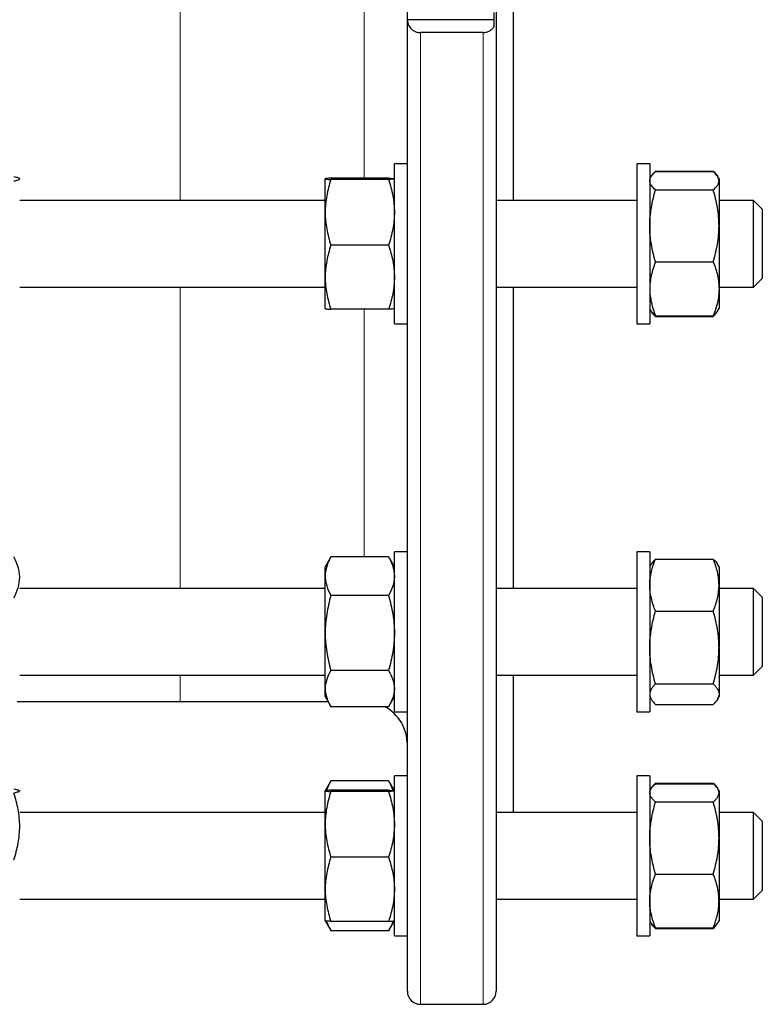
# Model space of a CAD drawing. Header units: millimetres. Extents: x 158 to 1100, y 38 to 944.
# Tile 7 of 9: x 928 to 1100, y 473 to 701. Entities that reach past the tile are written whole.
import ezdxf

# ---------------------------------------------------------------- set-up
doc = ezdxf.new("R2010")
doc.units = ezdxf.units.MM

msp = doc.modelspace()

# ---------------------------------------------------------------- linework, layer by layer
at = {"color": 7, "linetype": 'Continuous', "lineweight": 25}
for p, q in [((1017.76, 700.58), (1017.76, 925.08)), ((1038.26, 925.08), (1038.26, 700.58)), ((1042.26, 700.58), (1042.26, 742.34)), ((1037.76, 702.23), (1037.76, 698.92)), ((1017.76, 476.08), (1017.76, 700.58)), ((1037.76, 700.58), (1017.76, 700.58)), ((1038.26, 700.58), (1038.26, 476.08)), ((1042.26, 658.81), (1042.26, 700.58)), ((1035.26, 697.6), (1020.76, 697.6)), ((1017.76, 667.31), (1014.76, 667.31)), ((1014.76, 660.53), (1014.76, 667.31)), ((1073.76, 667.31), (1070.76, 667.31)), ((1070.76, 667.31), (1070.76, 650.02)), ((1073.76, 667.31), (1073.76, 650.02)), ((1075.02, 665.39), (1075.1, 665.61)), ((1075.1, 665.61), (1088.42, 665.61)), ((1075.1, 665.47), (1088.42, 665.47)), ((1088.51, 665.39), (1088.42, 665.61)), ((998.76, 656.07), (998.76, 663.81)), ((1013.42, 663.97), (1000.1, 663.97)), ((1013.42, 663.65), (1000.1, 663.65)), ((1074.03, 664.28), (1073.76, 663.81)), ((1089.76, 663.81), (1089.49, 664.28)), ((1089.76, 663.81), (1089.76, 663.36)), ((1089.76, 663.36), (1089.76, 652.93)), ((1014.76, 630.31), (1014.76, 660.53)), ((1075.1, 661.25), (1088.42, 661.25)), ((998.76, 658.81), (928.2, 658.81)), ((1070.76, 658.81), (1038.26, 658.81)), ((1097.76, 658.81), (1089.76, 658.81)), ((1099.76, 656.81), (1097.76, 658.81)), ((1097.76, 638.81), (1097.76, 658.81)), ((998.76, 641.07), (998.76, 656.07)), ((1099.76, 656.81), (1099.76, 640.81)), ((1089.76, 652.93), (1089.76, 638.38)), ((1013.42, 648.49), (1000.1, 648.49)), ((1070.76, 650.02), (1070.76, 630.31)), ((1073.76, 650.02), (1073.76, 630.31)), ((1075.1, 644.6), (1088.42, 644.6)), ((998.76, 633.82), (998.76, 641.07)), ((1097.76, 638.81), (1099.76, 640.81)), ((928.2, 638.81), (998.76, 638.81)), ((1038.26, 638.81), (1070.76, 638.81)), ((1042.26, 569.16), (1042.26, 638.81)), ((1089.76, 638.81), (1097.76, 638.81)), ((1089.76, 638.38), (1089.76, 633.81)), ((1013.42, 633.66), (1000.1, 633.66)), ((1073.76, 633.81), (1074.03, 633.35)), ((1074.03, 633.35), (1074.11, 633.21)), ((1089.42, 633.21), (1089.49, 633.35)), ((1089.49, 633.35), (1089.76, 633.81)), ((1014.76, 630.31), (1017.76, 630.31)), ((1070.76, 630.31), (1073.76, 630.31)), ((1075.1, 632.16), (1088.42, 632.16)), ((1075.1, 632.01), (1088.42, 632.01)), ((1000, 576.3), (998.76, 574.16)), ((1000.01, 576.3), (1000.1, 576.47)), ((1013.42, 576.47), (1000.1, 576.47)), ((1013.52, 576.3), (1013.42, 576.47)), ((1014.76, 574.16), (1013.52, 576.3)), ((1017.76, 577.66), (1014.76, 577.66)), ((1014.76, 562.14), (1014.76, 577.66)), ((1073.76, 577.66), (1070.76, 577.66)), ((1070.76, 577.66), (1070.76, 550.97)), ((1073.76, 577.66), (1073.76, 550.97)), ((1075.1, 575.96), (1088.42, 575.96)), ((998.76, 572.01), (998.76, 574.16)), ((1074.11, 574.76), (1073.76, 574.16)), ((1089.76, 574.16), (1089.41, 574.76)), ((1089.76, 574.16), (1089.76, 569.93)), ((998.76, 558.88), (998.76, 572.01)), ((998.76, 569.16), (928.2, 569.16)), ((1070.76, 569.16), (1038.26, 569.16)), ((1089.76, 569.93), (1089.76, 555.51)), ((1097.76, 569.16), (1089.76, 569.16)), ((1099.76, 567.16), (1097.76, 569.16)), ((1097.76, 549.16), (1097.76, 569.16)), ((1013.42, 567.54), (1000.1, 567.54)), ((1099.76, 567.16), (1099.76, 551.16)), ((1014.76, 540.66), (1014.76, 562.14)), ((1075.1, 563.91), (1088.42, 563.91)), ((998.76, 546.03), (998.76, 558.88)), ((1089.76, 555.51), (1089.76, 544.73)), ((1070.76, 550.97), (1070.76, 540.66)), ((1073.76, 550.97), (1073.76, 540.66)), ((1097.76, 549.16), (1099.76, 551.16)), ((928.2, 549.16), (998.76, 549.16)), ((1013.42, 550.22), (1000.1, 550.22)), ((1038.26, 549.16), (1070.76, 549.16)), ((1042.26, 517.39), (1042.26, 549.16)), ((1089.76, 549.16), (1097.76, 549.16)), ((998.76, 544.16), (998.76, 546.03)), ((1075.1, 547.11), (1088.42, 547.11)), ((998.76, 544.16), (1000, 542.01)), ((1013.52, 542.01), (1014.76, 544.16)), ((1073.76, 544.16), (1074.11, 543.55)), ((1089.41, 543.55), (1089.76, 544.16)), ((1089.76, 544.73), (1089.76, 544.16)), ((927.58, 543.08), (965.26, 543.08)), ((965.26, 543.08), (999.38, 543.08)), ((1013.42, 541.84), (1000.1, 541.84)), ((1075.1, 542.36), (1088.42, 542.36)), ((1014.76, 540.66), (1017.76, 540.66)), ((1070.76, 540.66), (1073.76, 540.66)), ((1017.76, 525.89), (1014.76, 525.89)), ((1014.76, 500.85), (1014.76, 525.89)), ((1073.76, 525.89), (1070.76, 525.89)), ((1070.76, 525.89), (1070.76, 492.01)), ((1073.76, 525.89), (1073.76, 492.01)), ((1000, 524.54), (998.76, 522.39)), ((1000.01, 524.53), (1000.1, 524.71)), ((1013.42, 524.71), (1000.1, 524.71)), ((1013.52, 524.53), (1013.42, 524.71)), ((1014.76, 522.39), (1013.52, 524.54)), ((1075.02, 523.97), (1075.1, 524.19)), ((1075.1, 524.19), (1088.42, 524.19)), ((1075.1, 524.05), (1088.42, 524.05)), ((1088.51, 523.97), (1088.42, 524.19)), ((998.76, 514.65), (998.76, 522.39)), ((1013.42, 522.55), (1000.1, 522.55)), ((1013.42, 522.23), (1000.1, 522.23)), ((1074.03, 522.86), (1073.76, 522.39)), ((1089.76, 522.39), (1089.49, 522.86)), ((1089.76, 522.39), (1089.76, 521.94)), ((1089.76, 521.94), (1089.76, 511.5)), ((1075.1, 519.83), (1088.42, 519.83)), ((998.76, 517.39), (928.2, 517.39)), ((1070.76, 517.39), (1038.26, 517.39)), ((1097.76, 517.39), (1089.76, 517.39)), ((1099.76, 515.39), (1097.76, 517.39)), ((1097.76, 497.39), (1097.76, 517.39)), ((998.76, 499.65), (998.76, 514.65)), ((1099.76, 515.39), (1099.76, 499.39)), ((1089.76, 511.5), (1089.76, 496.96)), ((1013.42, 507.07), (1000.1, 507.07)), ((1075.1, 503.18), (1088.42, 503.18)), ((1014.76, 488.89), (1014.76, 500.85)), ((998.76, 492.39), (998.76, 499.65)), ((1097.76, 497.39), (1099.76, 499.39)), ((928.2, 497.39), (998.76, 497.39)), ((1038.26, 497.39), (1070.76, 497.39)), ((1089.76, 497.39), (1097.76, 497.39)), ((1089.76, 496.96), (1089.76, 492.39)), ((998.76, 492.39), (1000, 490.25)), ((1013.42, 492.23), (1000.1, 492.23)), ((1013.52, 490.25), (1014.76, 492.39)), ((1070.76, 492.01), (1070.76, 488.89)), ((1073.76, 492.39), (1074.03, 491.92)), ((1073.76, 492.01), (1073.76, 488.89)), ((1074.03, 491.92), (1074.11, 491.79)), ((1089.42, 491.79), (1089.49, 491.92)), ((1089.49, 491.92), (1089.76, 492.39)), ((1013.42, 490.07), (1000.1, 490.07)), ((1075.1, 490.74), (1088.42, 490.74)), ((1075.1, 490.59), (1088.42, 490.59)), ((1014.76, 488.89), (1017.76, 488.89)), ((1070.76, 488.89), (1073.76, 488.89)), ((1020.76, 473.08), (1035.26, 473.08))]:
    msp.add_line(p, q, dxfattribs=at)
at = {"color": 8, "linetype": 'Continuous', "lineweight": 18}
for p, q in [((965.26, 742.34), (965.26, 658.81)), ((1007.76, 663.97), (1007.76, 735.02)), ((1020.76, 697.6), (1020.76, 473.08)), ((1035.26, 473.08), (1035.26, 697.6)), ((965.26, 638.81), (965.26, 569.16)), ((1007.76, 576.47), (1007.76, 633.66)), ((965.26, 549.16), (965.26, 543.08))]:
    msp.add_line(p, q, dxfattribs=at)
at = {"color": 7, "linetype": 'Continuous', "lineweight": 25}
for centre, radius, start, end in [((1007.76, 533.08), 10, 0, 61.1764), ((1020.76, 476.08), 3, 180, 270), ((1035.26, 476.08), 3, 270, 0)]:
    msp.add_arc(centre, radius, start, end, dxfattribs=at)
for points, knots in [([(1017.76, 700.58), (1017.76, 700.24), (1017.82, 699.91), (1017.99, 699.42), (1018.06, 699.26), (1018.24, 698.95), (1018.35, 698.8), (1018.59, 698.51), (1018.73, 698.37), (1019.05, 698.12), (1019.22, 698.01), (1019.62, 697.81), (1019.83, 697.73), (1020.17, 697.65), (1020.29, 697.63), (1020.52, 697.6), (1020.64, 697.6), (1020.76, 697.6)], [0, 0, 0, 0, 0.25, 0.25, 0.375, 0.375, 0.5, 0.5, 0.625, 0.625, 0.75, 0.75, 0.875, 0.875, 0.9375, 0.9375, 1, 1, 1, 1]), ([(1035.26, 697.6), (1035.54, 697.6), (1035.81, 697.63), (1036.33, 697.78), (1036.56, 697.88), (1036.99, 698.13), (1037.18, 698.27), (1037.5, 698.58), (1037.64, 698.75), (1037.76, 698.92)], [0, 0, 0, 0, 0.25, 0.25, 0.5, 0.5, 0.75, 0.75, 1, 1, 1, 1]), ([(1073.76, 663.36), (1073.76, 663.54), (1073.79, 663.72), (1073.92, 664.08), (1074.01, 664.25), (1074.36, 664.78), (1074.69, 665.13), (1075.1, 665.47)], [0, 0, 0, 0, 0.25, 0.25, 0.5, 0.5, 1, 1, 1, 1]), ([(1075.1, 665.61), (1074.97, 665.49), (1074.71, 665.23), (1074.39, 664.84), (1074.19, 664.57), (1074.12, 664.42), (1074.11, 664.41)], [0, 0, 0, 0, 0.322847, 0.645786, 0.968557, 1, 1, 1, 1]), ([(1088.42, 665.61), (1088.55, 665.49), (1088.81, 665.23), (1089.13, 664.84), (1089.34, 664.57), (1089.41, 664.42), (1089.41, 664.41)], [0, 0, 0, 0, 0.322847, 0.645786, 0.968557, 1, 1, 1, 1]), ([(1089.76, 663.36), (1089.76, 663.54), (1089.73, 663.72), (1089.61, 664.08), (1089.52, 664.25), (1089.17, 664.78), (1088.83, 665.13), (1088.42, 665.47)], [0, 0, 0, 0, 0.25, 0.25, 0.5, 0.5, 1, 1, 1, 1]), ([(928.2, 663.79), (928.2, 663.83), (928.17, 663.87), (928.05, 663.95), (927.95, 663.99), (927.6, 664.11), (927.27, 664.18), (926.86, 664.26)], [0, 0, 0, 0, 0.25, 0.25, 0.5, 0.5, 1, 1, 1, 1]), ([(926.86, 663.32), (927.27, 663.4), (927.61, 663.48), (928.07, 663.63), (928.2, 663.71), (928.2, 663.79)], [0, 0, 0, 0, 0.5, 0.5, 1, 1, 1, 1]), ([(1000.1, 663.97), (999.9, 663.96), (999.71, 663.94), (999.38, 663.92), (999.24, 663.9), (998.89, 663.86), (998.76, 663.84), (998.76, 663.81)], [0, 0, 0, 0, 0.25, 0.25, 0.5, 0.5, 1, 1, 1, 1]), ([(998.76, 663.81), (998.76, 663.8), (998.79, 663.78), (998.92, 663.76), (999.01, 663.74), (999.36, 663.7), (999.7, 663.68), (1000.1, 663.65)], [0, 0, 0, 0, 0.25, 0.25, 0.5, 0.5, 1, 1, 1, 1]), ([(1000.1, 663.65), (999.69, 662.41), (999.36, 661.16), (998.89, 658.64), (998.76, 657.36), (998.76, 656.07)], [0, 0, 0, 0, 0.5, 0.5, 1, 1, 1, 1]), ([(1013.42, 663.97), (1013.63, 663.96), (1013.81, 663.94), (1014.14, 663.92), (1014.29, 663.9), (1014.64, 663.86), (1014.76, 663.84), (1014.76, 663.81)], [0, 0, 0, 0, 0.25, 0.25, 0.5, 0.5, 1, 1, 1, 1]), ([(1014.76, 663.81), (1014.76, 663.8), (1014.73, 663.78), (1014.61, 663.76), (1014.52, 663.74), (1014.16, 663.7), (1013.83, 663.68), (1013.42, 663.65)], [0, 0, 0, 0, 0.25, 0.25, 0.5, 0.5, 1, 1, 1, 1]), ([(1013.42, 663.65), (1013.83, 662.41), (1014.17, 661.16), (1014.63, 658.64), (1014.76, 657.36), (1014.76, 656.07)], [0, 0, 0, 0, 0.5, 0.5, 1, 1, 1, 1]), ([(1075.1, 661.25), (1074.69, 661.6), (1074.36, 661.95), (1073.89, 662.65), (1073.76, 663), (1073.76, 663.36)], [0, 0, 0, 0, 0.5, 0.5, 1, 1, 1, 1]), ([(1088.42, 661.25), (1088.83, 661.6), (1089.17, 661.95), (1089.63, 662.65), (1089.76, 663), (1089.76, 663.36)], [0, 0, 0, 0, 0.5, 0.5, 1, 1, 1, 1]), ([(1073.76, 652.93), (1073.76, 653.63), (1073.79, 654.34), (1073.92, 655.75), (1074.01, 656.45), (1074.36, 658.53), (1074.69, 659.9), (1075.1, 661.25)], [0, 0, 0, 0, 0.25, 0.25, 0.5, 0.5, 1, 1, 1, 1]), ([(1089.76, 652.93), (1089.76, 653.63), (1089.73, 654.34), (1089.61, 655.75), (1089.52, 656.45), (1089.17, 658.53), (1088.83, 659.9), (1088.42, 661.25)], [0, 0, 0, 0, 0.25, 0.25, 0.5, 0.5, 1, 1, 1, 1]), ([(998.76, 656.07), (998.76, 655.43), (998.79, 654.78), (998.92, 653.51), (999.01, 652.87), (999.36, 650.98), (999.69, 649.73), (1000.1, 648.49)], [0, 0, 0, 0, 0.25, 0.25, 0.5, 0.5, 1, 1, 1, 1]), ([(1014.76, 656.07), (1014.76, 655.43), (1014.73, 654.78), (1014.61, 653.51), (1014.52, 652.87), (1014.17, 650.98), (1013.83, 649.73), (1013.42, 648.49)], [0, 0, 0, 0, 0.25, 0.25, 0.5, 0.5, 1, 1, 1, 1]), ([(1075.1, 644.6), (1074.69, 645.96), (1074.36, 647.33), (1073.89, 650.11), (1073.76, 651.51), (1073.76, 652.93)], [0, 0, 0, 0, 0.5, 0.5, 1, 1, 1, 1]), ([(1088.42, 644.6), (1088.83, 645.96), (1089.17, 647.33), (1089.63, 650.11), (1089.76, 651.51), (1089.76, 652.93)], [0, 0, 0, 0, 0.5, 0.5, 1, 1, 1, 1]), ([(1000.1, 648.49), (999.69, 647.28), (999.36, 646.06), (998.89, 643.59), (998.76, 642.34), (998.76, 641.07)], [0, 0, 0, 0, 0.5, 0.5, 1, 1, 1, 1]), ([(1013.42, 648.49), (1013.83, 647.28), (1014.17, 646.06), (1014.63, 643.59), (1014.76, 642.34), (1014.76, 641.07)], [0, 0, 0, 0, 0.5, 0.5, 1, 1, 1, 1]), ([(1075.1, 644.6), (1074.9, 644.09), (1074.71, 643.58), (1074.38, 642.55), (1074.24, 642.03), (1073.89, 640.47), (1073.76, 639.43), (1073.76, 638.38)], [0, 0, 0, 0, 0.25, 0.25, 0.5, 0.5, 1, 1, 1, 1]), ([(1088.42, 644.6), (1088.63, 644.09), (1088.81, 643.58), (1089.14, 642.55), (1089.29, 642.03), (1089.64, 640.47), (1089.76, 639.43), (1089.76, 638.38)], [0, 0, 0, 0, 0.25, 0.25, 0.5, 0.5, 1, 1, 1, 1]), ([(998.76, 641.07), (998.76, 640.45), (998.79, 639.81), (998.92, 638.56), (999.01, 637.94), (999.36, 636.09), (999.69, 634.87), (1000.1, 633.66)], [0, 0, 0, 0, 0.25, 0.25, 0.5, 0.5, 1, 1, 1, 1]), ([(1014.76, 641.07), (1014.76, 640.45), (1014.73, 639.81), (1014.61, 638.56), (1014.52, 637.94), (1014.17, 636.09), (1013.83, 634.87), (1013.42, 633.66)], [0, 0, 0, 0, 0.25, 0.25, 0.5, 0.5, 1, 1, 1, 1]), ([(1073.76, 638.38), (1073.76, 637.85), (1073.79, 637.32), (1073.92, 636.27), (1074.01, 635.74), (1074.36, 634.18), (1074.7, 633.16), (1075.1, 632.16)], [0, 0, 0, 0, 0.25, 0.25, 0.5, 0.5, 1, 1, 1, 1]), ([(1089.76, 638.38), (1089.76, 637.85), (1089.73, 637.32), (1089.61, 636.27), (1089.52, 635.74), (1089.16, 634.18), (1088.83, 633.16), (1088.42, 632.16)], [0, 0, 0, 0, 0.25, 0.25, 0.5, 0.5, 1, 1, 1, 1]), ([(998.76, 633.82), (998.76, 633.8), (998.79, 633.79), (998.92, 633.76), (999.01, 633.75), (999.36, 633.71), (999.7, 633.68), (1000.1, 633.66)], [0, 0, 0, 0, 0.25, 0.25, 0.5, 0.5, 1, 1, 1, 1]), ([(1014.76, 633.82), (1014.76, 633.8), (1014.73, 633.79), (1014.61, 633.76), (1014.52, 633.75), (1014.16, 633.71), (1013.83, 633.68), (1013.42, 633.66)], [0, 0, 0, 0, 0.25, 0.25, 0.5, 0.5, 1, 1, 1, 1]), ([(1074.04, 633.35), (1074.08, 633.28), (1074.22, 633.04), (1074.56, 632.64), (1074.92, 632.32), (1075.1, 632.16)], [0, 0, 0, 0, 0.177577, 0.588749, 1, 1, 1, 1]), ([(1075.1, 632.01), (1074.97, 632.14), (1074.71, 632.4), (1074.39, 632.79), (1074.17, 633.08), (1074.09, 633.25), (1074.07, 633.29)], [0, 0, 0, 0, 0.304539, 0.609164, 0.913631, 1, 1, 1, 1]), ([(1089.49, 633.35), (1089.44, 633.28), (1089.31, 633.04), (1088.97, 632.64), (1088.6, 632.32), (1088.42, 632.16)], [0, 0, 0, 0, 0.177577, 0.588749, 1, 1, 1, 1]), ([(1088.42, 632.01), (1088.55, 632.14), (1088.81, 632.4), (1089.13, 632.79), (1089.35, 633.08), (1089.43, 633.25), (1089.45, 633.29)], [0, 0, 0, 0, 0.304539, 0.609164, 0.913631, 1, 1, 1, 1]), ([(928.2, 571.72), (928.2, 572.12), (928.17, 572.52), (928.05, 573.32), (927.95, 573.72), (927.6, 574.9), (927.27, 575.68), (926.86, 576.45)], [0, 0, 0, 0, 0.25, 0.25, 0.5, 0.5, 1, 1, 1, 1]), ([(1000.1, 576.47), (999.9, 576.11), (999.71, 575.74), (999.38, 575), (999.24, 574.63), (998.89, 573.51), (998.76, 572.76), (998.76, 572.01)], [0, 0, 0, 0, 0.25, 0.25, 0.5, 0.5, 1, 1, 1, 1]), ([(1013.42, 576.47), (1013.63, 576.11), (1013.81, 575.74), (1014.14, 575), (1014.29, 574.63), (1014.64, 573.51), (1014.76, 572.76), (1014.76, 572.01)], [0, 0, 0, 0, 0.25, 0.25, 0.5, 0.5, 1, 1, 1, 1]), ([(1073.76, 569.93), (1073.76, 570.44), (1073.79, 570.96), (1073.92, 571.97), (1074.01, 572.48), (1074.36, 573.98), (1074.69, 574.97), (1075.1, 575.96)], [0, 0, 0, 0, 0.25, 0.25, 0.5, 0.5, 1, 1, 1, 1]), ([(1075.1, 575.96), (1075, 575.86), (1074.8, 575.66), (1074.49, 575.31), (1074.25, 575.01), (1074.15, 574.81), (1074.12, 574.75)], [0, 0, 0, 0, 0.251404, 0.502998, 0.863993, 1, 1, 1, 1]), ([(1089.76, 569.93), (1089.76, 570.44), (1089.73, 570.96), (1089.61, 571.97), (1089.52, 572.48), (1089.17, 573.98), (1088.83, 574.97), (1088.42, 575.96)], [0, 0, 0, 0, 0.25, 0.25, 0.5, 0.5, 1, 1, 1, 1]), ([(1088.42, 575.96), (1088.52, 575.86), (1088.73, 575.66), (1089.03, 575.31), (1089.27, 575.01), (1089.38, 574.81), (1089.41, 574.75)], [0, 0, 0, 0, 0.251404, 0.502998, 0.863993, 1, 1, 1, 1]), ([(926.86, 566.99), (927.27, 567.76), (927.61, 568.54), (928.07, 570.12), (928.2, 570.91), (928.2, 571.72)], [0, 0, 0, 0, 0.5, 0.5, 1, 1, 1, 1]), ([(998.76, 572.01), (998.76, 571.63), (998.79, 571.25), (998.92, 570.49), (999.01, 570.11), (999.36, 568.99), (999.7, 568.26), (1000.1, 567.54)], [0, 0, 0, 0, 0.25, 0.25, 0.5, 0.5, 1, 1, 1, 1]), ([(1014.76, 572.01), (1014.76, 571.63), (1014.73, 571.25), (1014.61, 570.49), (1014.52, 570.11), (1014.16, 568.99), (1013.83, 568.26), (1013.42, 567.54)], [0, 0, 0, 0, 0.25, 0.25, 0.5, 0.5, 1, 1, 1, 1]), ([(1075.1, 563.91), (1074.69, 564.89), (1074.36, 565.88), (1073.89, 567.89), (1073.76, 568.9), (1073.76, 569.93)], [0, 0, 0, 0, 0.5, 0.5, 1, 1, 1, 1]), ([(1088.42, 563.91), (1088.83, 564.89), (1089.17, 565.88), (1089.63, 567.89), (1089.76, 568.9), (1089.76, 569.93)], [0, 0, 0, 0, 0.5, 0.5, 1, 1, 1, 1]), ([(1000.1, 567.54), (999.69, 566.12), (999.36, 564.69), (998.89, 561.81), (998.76, 560.35), (998.76, 558.88)], [0, 0, 0, 0, 0.5, 0.5, 1, 1, 1, 1]), ([(1013.42, 567.54), (1013.83, 566.12), (1014.17, 564.69), (1014.63, 561.81), (1014.76, 560.35), (1014.76, 558.88)], [0, 0, 0, 0, 0.5, 0.5, 1, 1, 1, 1]), ([(1073.76, 555.51), (1073.76, 556.22), (1073.79, 556.93), (1073.92, 558.35), (1074.01, 559.05), (1074.36, 561.15), (1074.69, 562.53), (1075.1, 563.91)], [0, 0, 0, 0, 0.25, 0.25, 0.5, 0.5, 1, 1, 1, 1]), ([(1089.76, 555.51), (1089.76, 556.22), (1089.73, 556.93), (1089.61, 558.35), (1089.52, 559.05), (1089.17, 561.15), (1088.83, 562.53), (1088.42, 563.91)], [0, 0, 0, 0, 0.25, 0.25, 0.5, 0.5, 1, 1, 1, 1]), ([(998.76, 558.88), (998.76, 558.14), (998.79, 557.41), (998.92, 555.95), (999.01, 555.22), (999.36, 553.06), (999.69, 551.63), (1000.1, 550.22)], [0, 0, 0, 0, 0.25, 0.25, 0.5, 0.5, 1, 1, 1, 1]), ([(1014.76, 558.88), (1014.76, 558.14), (1014.73, 557.41), (1014.61, 555.95), (1014.52, 555.22), (1014.17, 553.06), (1013.83, 551.63), (1013.42, 550.22)], [0, 0, 0, 0, 0.25, 0.25, 0.5, 0.5, 1, 1, 1, 1]), ([(1075.1, 547.11), (1074.69, 548.48), (1074.36, 549.86), (1073.89, 552.66), (1073.76, 554.07), (1073.76, 555.51)], [0, 0, 0, 0, 0.5, 0.5, 1, 1, 1, 1]), ([(1088.42, 547.11), (1088.83, 548.48), (1089.17, 549.86), (1089.63, 552.66), (1089.76, 554.07), (1089.76, 555.51)], [0, 0, 0, 0, 0.5, 0.5, 1, 1, 1, 1]), ([(1000.1, 550.22), (999.69, 549.53), (999.36, 548.84), (998.89, 547.45), (998.76, 546.74), (998.76, 546.03)], [0, 0, 0, 0, 0.5, 0.5, 1, 1, 1, 1]), ([(1013.42, 550.22), (1013.83, 549.53), (1014.17, 548.84), (1014.63, 547.45), (1014.76, 546.74), (1014.76, 546.03)], [0, 0, 0, 0, 0.5, 0.5, 1, 1, 1, 1]), ([(998.76, 546.03), (998.76, 545.67), (998.79, 545.32), (998.92, 544.61), (999.01, 544.26), (999.36, 543.21), (999.69, 542.52), (1000.1, 541.84)], [0, 0, 0, 0, 0.25, 0.25, 0.5, 0.5, 1, 1, 1, 1]), ([(1014.76, 546.03), (1014.76, 545.67), (1014.73, 545.32), (1014.61, 544.61), (1014.52, 544.26), (1014.17, 543.21), (1013.83, 542.52), (1013.42, 541.84)], [0, 0, 0, 0, 0.25, 0.25, 0.5, 0.5, 1, 1, 1, 1]), ([(1075.1, 547.11), (1074.9, 546.91), (1074.71, 546.72), (1074.38, 546.32), (1074.24, 546.13), (1073.89, 545.53), (1073.76, 545.13), (1073.76, 544.73)], [0, 0, 0, 0, 0.25, 0.25, 0.5, 0.5, 1, 1, 1, 1]), ([(1088.42, 547.11), (1088.63, 546.91), (1088.81, 546.72), (1089.14, 546.32), (1089.29, 546.13), (1089.64, 545.53), (1089.76, 545.13), (1089.76, 544.73)], [0, 0, 0, 0, 0.25, 0.25, 0.5, 0.5, 1, 1, 1, 1]), ([(1073.76, 544.73), (1073.76, 544.53), (1073.79, 544.33), (1073.92, 543.92), (1074.01, 543.72), (1074.36, 543.13), (1074.7, 542.74), (1075.1, 542.36)], [0, 0, 0, 0, 0.25, 0.25, 0.5, 0.5, 1, 1, 1, 1]), ([(1089.76, 544.73), (1089.76, 544.53), (1089.73, 544.33), (1089.61, 543.92), (1089.52, 543.72), (1089.16, 543.13), (1088.83, 542.74), (1088.42, 542.36)], [0, 0, 0, 0, 0.25, 0.25, 0.5, 0.5, 1, 1, 1, 1]), ([(1000.1, 524.71), (999.97, 524.47), (999.71, 523.99), (999.39, 523.26), (999.19, 522.75), (999.12, 522.49), (999.12, 522.47)], [0, 0, 0, 0, 0.325759, 0.65161, 0.977292, 1, 1, 1, 1]), ([(1013.42, 524.71), (1013.55, 524.47), (1013.81, 523.99), (1014.13, 523.26), (1014.33, 522.75), (1014.4, 522.49), (1014.41, 522.47)], [0, 0, 0, 0, 0.325759, 0.65161, 0.977292, 1, 1, 1, 1]), ([(1073.76, 521.94), (1073.76, 522.12), (1073.79, 522.3), (1073.92, 522.66), (1074.01, 522.83), (1074.36, 523.36), (1074.7, 523.71), (1075.1, 524.05)], [0, 0, 0, 0, 0.25, 0.25, 0.5, 0.5, 1, 1, 1, 1]), ([(1075.1, 524.19), (1074.97, 524.06), (1074.71, 523.81), (1074.39, 523.42), (1074.19, 523.15), (1074.12, 523), (1074.11, 522.99)], [0, 0, 0, 0, 0.322847, 0.645786, 0.968557, 1, 1, 1, 1]), ([(1088.42, 524.19), (1088.55, 524.06), (1088.81, 523.81), (1089.13, 523.42), (1089.34, 523.15), (1089.41, 523), (1089.41, 522.99)], [0, 0, 0, 0, 0.322847, 0.645786, 0.968557, 1, 1, 1, 1]), ([(1089.76, 521.94), (1089.76, 522.12), (1089.73, 522.3), (1089.61, 522.66), (1089.52, 522.83), (1089.16, 523.36), (1088.83, 523.71), (1088.42, 524.05)], [0, 0, 0, 0, 0.25, 0.25, 0.5, 0.5, 1, 1, 1, 1]), ([(926.86, 522.84), (927.06, 522.8), (927.25, 522.76), (927.58, 522.68), (927.72, 522.65), (928.07, 522.53), (928.2, 522.45), (928.2, 522.37)], [0, 0, 0, 0, 0.25, 0.25, 0.5, 0.5, 1, 1, 1, 1]), ([(928.2, 522.37), (928.2, 522.33), (928.17, 522.29), (928.04, 522.21), (927.95, 522.17), (927.6, 522.05), (927.26, 521.98), (926.86, 521.9)], [0, 0, 0, 0, 0.25, 0.25, 0.5, 0.5, 1, 1, 1, 1]), ([(928.2, 514.18), (928.2, 514.83), (928.17, 515.49), (928.05, 516.79), (927.95, 517.44), (927.6, 519.37), (927.27, 520.64), (926.86, 521.9)], [0, 0, 0, 0, 0.25, 0.25, 0.5, 0.5, 1, 1, 1, 1]), ([(1000.1, 522.55), (999.69, 522.52), (999.36, 522.5), (998.89, 522.44), (998.76, 522.42), (998.76, 522.39)], [0, 0, 0, 0, 0.5, 0.5, 1, 1, 1, 1]), ([(998.76, 522.39), (998.76, 522.38), (998.79, 522.36), (998.92, 522.34), (999.01, 522.32), (999.36, 522.28), (999.69, 522.26), (1000.1, 522.23)], [0, 0, 0, 0, 0.25, 0.25, 0.5, 0.5, 1, 1, 1, 1]), ([(1000.1, 522.23), (999.9, 521.61), (999.71, 520.99), (999.38, 519.73), (999.24, 519.1), (998.89, 517.2), (998.76, 515.93), (998.76, 514.65)], [0, 0, 0, 0, 0.25, 0.25, 0.5, 0.5, 1, 1, 1, 1]), ([(1013.42, 522.55), (1013.83, 522.52), (1014.17, 522.5), (1014.63, 522.44), (1014.76, 522.42), (1014.76, 522.39)], [0, 0, 0, 0, 0.5, 0.5, 1, 1, 1, 1]), ([(1014.76, 522.39), (1014.76, 522.38), (1014.73, 522.36), (1014.61, 522.34), (1014.52, 522.32), (1014.17, 522.28), (1013.83, 522.26), (1013.42, 522.23)], [0, 0, 0, 0, 0.25, 0.25, 0.5, 0.5, 1, 1, 1, 1]), ([(1013.42, 522.23), (1013.63, 521.61), (1013.81, 520.99), (1014.14, 519.73), (1014.29, 519.1), (1014.64, 517.2), (1014.76, 515.93), (1014.76, 514.65)], [0, 0, 0, 0, 0.25, 0.25, 0.5, 0.5, 1, 1, 1, 1]), ([(1075.1, 519.83), (1074.9, 520), (1074.71, 520.18), (1074.38, 520.53), (1074.24, 520.7), (1073.89, 521.23), (1073.76, 521.58), (1073.76, 521.94)], [0, 0, 0, 0, 0.25, 0.25, 0.5, 0.5, 1, 1, 1, 1]), ([(1088.42, 519.83), (1088.63, 520), (1088.81, 520.18), (1089.14, 520.53), (1089.29, 520.7), (1089.64, 521.23), (1089.76, 521.58), (1089.76, 521.94)], [0, 0, 0, 0, 0.25, 0.25, 0.5, 0.5, 1, 1, 1, 1]), ([(1073.76, 511.5), (1073.76, 512.21), (1073.79, 512.92), (1073.92, 514.33), (1074.01, 515.02), (1074.36, 517.1), (1074.69, 518.47), (1075.1, 519.83)], [0, 0, 0, 0, 0.25, 0.25, 0.5, 0.5, 1, 1, 1, 1]), ([(1089.76, 511.5), (1089.76, 512.21), (1089.73, 512.92), (1089.61, 514.33), (1089.52, 515.02), (1089.17, 517.1), (1088.83, 518.47), (1088.42, 519.83)], [0, 0, 0, 0, 0.25, 0.25, 0.5, 0.5, 1, 1, 1, 1]), ([(926.86, 506.45), (927.27, 507.72), (927.61, 508.99), (928.07, 511.56), (928.2, 512.86), (928.2, 514.18)], [0, 0, 0, 0, 0.5, 0.5, 1, 1, 1, 1]), ([(998.76, 514.65), (998.76, 514.01), (998.79, 513.37), (998.92, 512.08), (999.01, 511.44), (999.36, 509.54), (999.7, 508.3), (1000.1, 507.07)], [0, 0, 0, 0, 0.25, 0.25, 0.5, 0.5, 1, 1, 1, 1]), ([(1014.76, 514.65), (1014.76, 514.01), (1014.73, 513.37), (1014.61, 512.08), (1014.52, 511.44), (1014.16, 509.54), (1013.83, 508.3), (1013.42, 507.07)], [0, 0, 0, 0, 0.25, 0.25, 0.5, 0.5, 1, 1, 1, 1]), ([(1075.1, 503.18), (1074.69, 504.54), (1074.36, 505.91), (1073.89, 508.68), (1073.76, 510.09), (1073.76, 511.5)], [0, 0, 0, 0, 0.5, 0.5, 1, 1, 1, 1]), ([(1088.42, 503.18), (1088.83, 504.54), (1089.17, 505.91), (1089.63, 508.68), (1089.76, 510.09), (1089.76, 511.5)], [0, 0, 0, 0, 0.5, 0.5, 1, 1, 1, 1]), ([(1000.1, 507.07), (999.69, 505.86), (999.36, 504.64), (998.89, 502.17), (998.76, 500.92), (998.76, 499.65)], [0, 0, 0, 0, 0.5, 0.5, 1, 1, 1, 1]), ([(1013.42, 507.07), (1013.83, 505.86), (1014.17, 504.64), (1014.63, 502.17), (1014.76, 500.92), (1014.76, 499.65)], [0, 0, 0, 0, 0.5, 0.5, 1, 1, 1, 1]), ([(1073.76, 496.96), (1073.76, 497.48), (1073.79, 498.01), (1073.92, 499.06), (1074.01, 499.58), (1074.36, 501.14), (1074.69, 502.16), (1075.1, 503.18)], [0, 0, 0, 0, 0.25, 0.25, 0.5, 0.5, 1, 1, 1, 1]), ([(1089.76, 496.96), (1089.76, 497.48), (1089.73, 498.01), (1089.61, 499.06), (1089.52, 499.58), (1089.17, 501.14), (1088.83, 502.16), (1088.42, 503.18)], [0, 0, 0, 0, 0.25, 0.25, 0.5, 0.5, 1, 1, 1, 1]), ([(998.76, 499.65), (998.76, 499.02), (998.79, 498.39), (998.92, 497.14), (999.01, 496.52), (999.36, 494.67), (999.69, 493.45), (1000.1, 492.23)], [0, 0, 0, 0, 0.25, 0.25, 0.5, 0.5, 1, 1, 1, 1]), ([(1014.76, 499.65), (1014.76, 499.02), (1014.73, 498.39), (1014.61, 497.14), (1014.52, 496.52), (1014.17, 494.67), (1013.83, 493.45), (1013.42, 492.23)], [0, 0, 0, 0, 0.25, 0.25, 0.5, 0.5, 1, 1, 1, 1]), ([(1075.1, 490.74), (1074.69, 491.75), (1074.36, 492.78), (1073.89, 494.85), (1073.76, 495.9), (1073.76, 496.96)], [0, 0, 0, 0, 0.5, 0.5, 1, 1, 1, 1]), ([(1088.42, 490.74), (1088.83, 491.75), (1089.17, 492.78), (1089.63, 494.85), (1089.76, 495.9), (1089.76, 496.96)], [0, 0, 0, 0, 0.5, 0.5, 1, 1, 1, 1]), ([(1000.1, 492.23), (999.69, 492.26), (999.36, 492.29), (998.89, 492.34), (998.76, 492.37), (998.76, 492.39)], [0, 0, 0, 0, 0.5, 0.5, 1, 1, 1, 1]), ([(999.08, 492.32), (999.1, 492.22), (999.23, 491.79), (999.56, 491.04), (999.92, 490.4), (1000.1, 490.07)], [0, 0, 0, 0, 0.132851, 0.566383, 1, 1, 1, 1]), ([(1013.42, 492.23), (1013.83, 492.26), (1014.17, 492.29), (1014.63, 492.34), (1014.76, 492.37), (1014.76, 492.39)], [0, 0, 0, 0, 0.5, 0.5, 1, 1, 1, 1]), ([(1014.45, 492.32), (1014.42, 492.22), (1014.29, 491.79), (1013.96, 491.04), (1013.6, 490.4), (1013.42, 490.07)], [0, 0, 0, 0, 0.132851, 0.566383, 1, 1, 1, 1]), ([(1075.1, 490.74), (1075, 490.82), (1074.8, 491), (1074.49, 491.31), (1074.22, 491.61), (1074.09, 491.84), (1074.04, 491.93)], [0, 0, 0, 0, 0.225348, 0.450868, 0.774449, 1, 1, 1, 1]), ([(1075.1, 490.59), (1074.97, 490.72), (1074.71, 490.98), (1074.39, 491.36), (1074.17, 491.67), (1074.08, 491.85), (1074.06, 491.89)], [0, 0, 0, 0, 0.298488, 0.597061, 0.895478, 1, 1, 1, 1]), ([(1088.42, 490.74), (1088.52, 490.82), (1088.73, 491), (1089.03, 491.31), (1089.3, 491.61), (1089.43, 491.84), (1089.48, 491.93)], [0, 0, 0, 0, 0.225348, 0.450868, 0.774449, 1, 1, 1, 1]), ([(1088.42, 490.59), (1088.55, 490.72), (1088.81, 490.98), (1089.13, 491.36), (1089.36, 491.67), (1089.44, 491.85), (1089.46, 491.89)], [0, 0, 0, 0, 0.298488, 0.597061, 0.895478, 1, 1, 1, 1])]:
    msp.add_open_spline(points, degree=3, knots=knots, dxfattribs=at)

doc.saveas('drawing.dxf')
